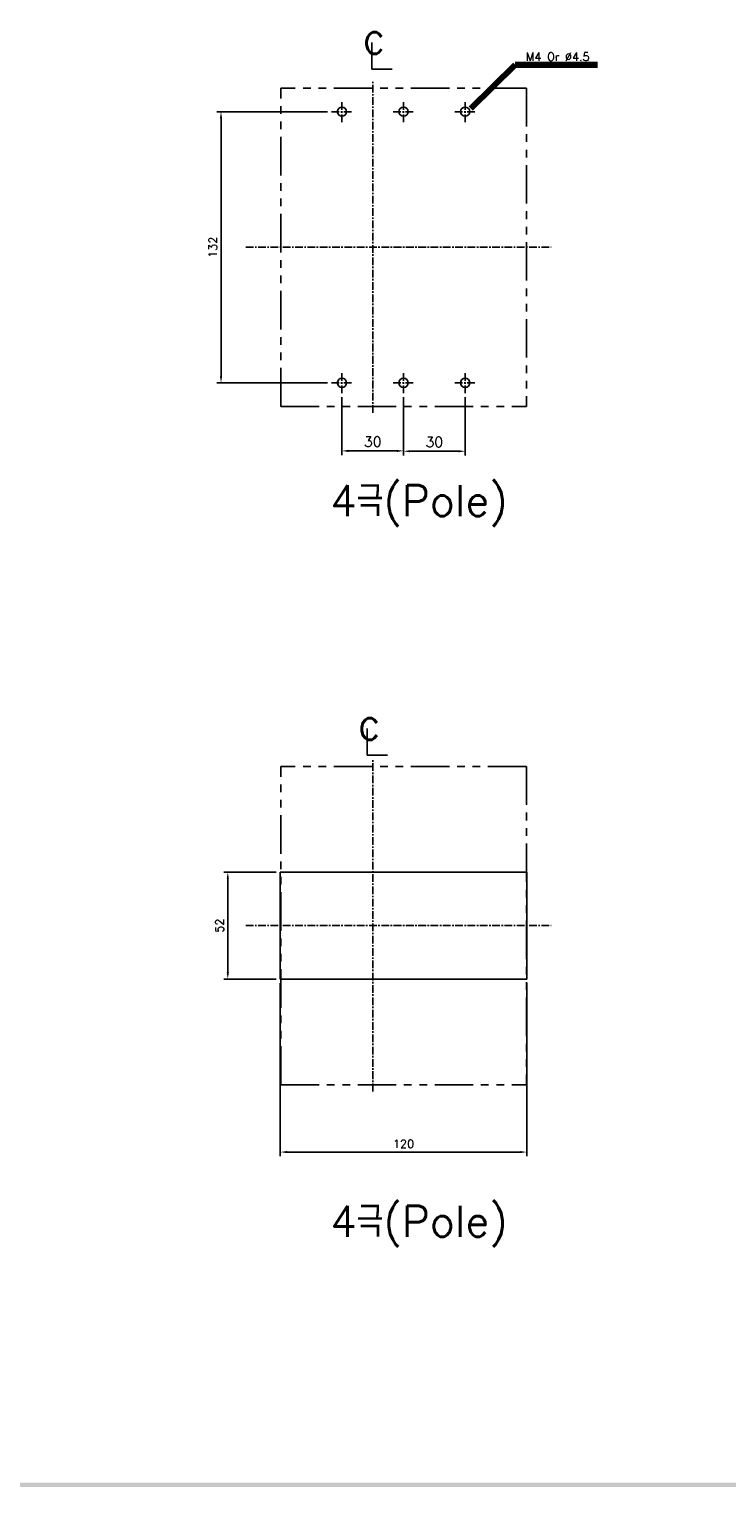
# Model space of a CAD drawing. Extents: x 2148 to 4011, y -907 to 1731.
# Tile 2 of 20: x 2854 to 3194, y 576 to 1286. Entities that reach past the tile are written whole.
import ezdxf

# ---------------------------------------------------------------- set-up
doc = ezdxf.new("R2010")
doc.units = 0
doc.header["$LTSCALE"] = 3
doc.header["$MEASUREMENT"] = 0
doc.linetypes.add('CENTER', pattern=[2, 1.25, -0.25, 0.25, -0.25])
doc.linetypes.add('PHANTOM2', pattern=[1.25, 0.625, -0.125, 0.125, -0.125, 0.125, -0.125])
doc.layers.get('0').update_dxf_attribs({"linetype": 'CONTINUOUS'})
doc.layers.get('Defpoints').update_dxf_attribs({"linetype": 'CONTINUOUS'})
for name, color, linetype in [('cen', 1, 'CENTER'), ('di', 3, 'CONTINUOUS'), ('DIM', 3, 'CONTINUOUS'), ('dwg', 7, 'CONTINUOUS'), ('NOTE', 4, 'CONTINUOUS')]:
    doc.layers.add(name, color=color, linetype=linetype)
doc.styles.add('K25', font='TXT', dxfattribs={"width": 0.9, "height": 2.5, "bigfont": 'TBHAN'})
doc.styles.add('KIM', font='ROMANS.shx', dxfattribs={"height": 5, "bigfont": 'GSG1.shx'})
doc.styles.get("Standard").update_dxf_attribs({"font": 'romans.shx', "height": 4, "bigfont": 'ghs.shx'})
doc.dimstyles.get("Standard").update_dxf_attribs({"dimtxt": 0.18, "dimasz": 0.18, "dimexe": 0.18, "dimexo": 0.0625, "dimgap": 0.09, "dimtad": 0, "dimtih": 1, "dimtoh": 1, "dimdec": 4, "dimzin": 0, "dimdsep": 46, "dimtxsty": 'Standard', "dimcen": 0.09, "dimadec": 0, "dimazin": 0, "dimtfac": 1, "dimtdec": 4, "dimtofl": 0, "dimtmove": 0, "dimatfit": 3, "dimfxl": 0, "dimtolj": 1, "dimtzin": 0, "dimarcsym": 0})
doc.dimstyles.new('STANDARD$0', dxfattribs={"dimtxt": 5, "dimasz": 5, "dimexe": 1, "dimexo": 2, "dimgap": 2, "dimtad": 1, "dimdec": 4, "dimzin": 12, "dimdsep": 46, "dimtxsty": 'KIM', "dimcen": -1, "dimdle": 0.1, "dimadec": 0, "dimazin": 0, "dimtfac": 1, "dimtdec": 4, "dimtmove": 0, "dimatfit": 3, "dimfxl": 0, "dimtolj": 1, "dimtzin": 0, "dimarcsym": 0})

# ---------------------------------------------------------------- blocks, each defined once
blk = doc.blocks.new('*D37')
at = {"layer": 'Defpoints', "color": 0}
for p in [(3001.22, 1245.9), (2947.38, 1113.9), (3001.22, 1113.9)]:
    blk.add_point(p, dxfattribs=at)
at = {"layer": 'di'}
for p, q in [((2999.22, 1245.9), (2945.38, 1245.9)), ((2947.38, 1242.7), (2947.38, 1117.1)), ((2999.22, 1113.9), (2945.38, 1113.9))]:
    blk.add_line(p, q, dxfattribs=at)
for points in [[(2946.84, 1242.7), (2947.91, 1242.7), (2947.38, 1245.9)], [(2946.84, 1117.1), (2947.91, 1117.1), (2947.38, 1113.9)]]:
    blk.add_solid(points, dxfattribs=at)
at = {"layer": 'di', "insert": (2943.38, 1179.9), "char_height": 4, "attachment_point": 5, "rotation": 90}
blk.add_mtext('\\A1;132', dxfattribs=at)
blk = doc.blocks.new('*D40')
at = {"layer": 'Defpoints', "color": 0}
for p in [(2976.26, 823.63), (3096.26, 823.63), (3096.26, 739.39)]:
    blk.add_point(p, dxfattribs=at)
at = {"layer": 'di'}
for p, q in [((2976.26, 821.63), (2976.26, 737.39)), ((3096.26, 821.63), (3096.26, 737.39)), ((2979.46, 739.39), (3093.06, 739.39))]:
    blk.add_line(p, q, dxfattribs=at)
for points in [[(2979.46, 739.92), (2979.46, 738.85), (2976.26, 739.39)], [(3093.06, 739.92), (3093.06, 738.85), (3096.26, 739.39)]]:
    blk.add_solid(points, dxfattribs=at)
at = {"layer": 'di', "insert": (3036.26, 743.39), "char_height": 4, "attachment_point": 5}
blk.add_mtext('\\A1;120', dxfattribs=at)
blk = doc.blocks.new('*D41')
at = {"layer": 'Defpoints', "color": 0}
for p in [(2976.26, 875.63), (2950.68, 823.63), (2976.26, 823.63)]:
    blk.add_point(p, dxfattribs=at)
at = {"layer": 'di'}
for p, q in [((2974.26, 875.63), (2948.68, 875.63)), ((2950.68, 872.43), (2950.68, 826.83)), ((2974.26, 823.63), (2948.68, 823.63))]:
    blk.add_line(p, q, dxfattribs=at)
for points in [[(2950.15, 872.43), (2951.22, 872.43), (2950.68, 875.63)], [(2950.15, 826.83), (2951.22, 826.83), (2950.68, 823.63)]]:
    blk.add_solid(points, dxfattribs=at)
at = {"layer": 'di', "insert": (2946.68, 849.63), "char_height": 4, "attachment_point": 5, "rotation": 90}
blk.add_mtext('\\A1;52', dxfattribs=at)
blk = doc.blocks.new('*D51')
at = {"layer": 'Defpoints', "color": 0}
for p in [(3006.26, 1108.86), (3036.26, 1108.86), (3036.26, 1080.74)]:
    blk.add_point(p, dxfattribs=at)
at = {"layer": 'di'}
for p, q in [((3006.26, 1106.86), (3006.26, 1078.74)), ((3036.26, 1106.86), (3036.26, 1078.74)), ((3009.46, 1080.74), (3033.06, 1080.74))]:
    blk.add_line(p, q, dxfattribs=at)
for points in [[(3009.46, 1081.28), (3009.46, 1080.21), (3006.26, 1080.74)], [(3033.06, 1081.28), (3033.06, 1080.21), (3036.26, 1080.74)]]:
    blk.add_solid(points, dxfattribs=at)
at = {"layer": 'di', "insert": (3021.26, 1085.24), "char_height": 5, "attachment_point": 5, "style": 'KIM'}
blk.add_mtext('\\A1;30', dxfattribs=at)
blk = doc.blocks.new('*D52')
at = {"layer": 'Defpoints', "color": 0}
for p in [(3036.26, 1108.86), (3066.26, 1108.86), (3066.26, 1080.58)]:
    blk.add_point(p, dxfattribs=at)
at = {"layer": 'di'}
for p, q in [((3036.26, 1106.86), (3036.26, 1078.58)), ((3066.26, 1106.86), (3066.26, 1078.58)), ((3039.46, 1080.58), (3063.06, 1080.58))]:
    blk.add_line(p, q, dxfattribs=at)
for points in [[(3039.46, 1081.12), (3039.46, 1080.05), (3036.26, 1080.58)], [(3063.06, 1081.12), (3063.06, 1080.05), (3066.26, 1080.58)]]:
    blk.add_solid(points, dxfattribs=at)
at = {"layer": 'di', "insert": (3051.26, 1085.08), "char_height": 5, "attachment_point": 5, "style": 'KIM'}
blk.add_mtext('\\A1;30', dxfattribs=at)

msp = doc.modelspace()

# ---------------------------------------------------------------- linework, layer by layer
for p, q in [((2976.264, 823.626), (2976.264, 875.626)), ((2976.264, 875.626), (3096.264, 875.626)), ((3096.264, 875.626), (3096.264, 823.626)), ((2976.264, 823.626), (3096.264, 823.626))]:
    msp.add_line(p, q)
for centre in [(3006.264, 1245.902), (3036.264, 1245.902), (3066.264, 1245.902), (3006.264, 1113.902), (3036.264, 1113.902), (3066.264, 1113.902)]:
    msp.add_circle(centre, 2.25)
at = {"layer": 'cen'}
for p, q in [((3021.264, 1099.213), (3021.264, 1260.59)), ((3006.264, 1240.858), (3006.264, 1250.946)), ((3036.264, 1240.858), (3036.264, 1250.946)), ((3066.264, 1240.858), (3066.264, 1250.946)), ((3001.22, 1245.902), (3011.308, 1245.902)), ((3031.22, 1245.902), (3041.308, 1245.902)), ((3061.22, 1245.902), (3071.308, 1245.902)), ((2959.453, 1179.902), (3108.151, 1179.902)), ((3006.264, 1108.858), (3006.264, 1118.946)), ((3036.264, 1108.858), (3036.264, 1118.946)), ((3066.264, 1108.858), (3066.264, 1118.946)), ((3001.22, 1113.902), (3011.308, 1113.902)), ((3031.22, 1113.902), (3041.308, 1113.902)), ((3061.22, 1113.902), (3071.308, 1113.902)), ((3021.264, 768.938), (3021.264, 930.315)), ((2959.453, 849.626), (3108.151, 849.626)), ((2959.453, 849.626), (3108.151, 849.626))]:
    msp.add_line(p, q, dxfattribs=at)
at = {"layer": 'di', "linetype": 'PHANTOM2', "ltscale": 10}
for p, q in [((2976.464, 1102.402), (2976.464, 1257.402)), ((3096.064, 1257.402), (2976.464, 1257.402)), ((3096.064, 1257.402), (3096.064, 1102.402)), ((2976.464, 1102.402), (3096.064, 1102.402)), ((2976.464, 772.126), (2976.464, 927.126)), ((3096.064, 927.126), (2976.464, 927.126)), ((3096.064, 927.126), (3096.064, 772.126)), ((2976.464, 772.126), (3096.064, 772.126))]:
    msp.add_line(p, q, dxfattribs=at)
at = {"layer": 'dwg'}
msp.add_trace([(4003.518, 576.39), (4001.518, 578.39), (2371.518, 576.39), (2373.518, 578.39)], dxfattribs=at)
at = {"layer": 'NOTE'}
for p, q in [((3020.782, 1279.583), (3020.782, 1266.544)), ((3020.782, 1266.544), (3030.695, 1266.544)), ((3018.497, 945.598), (3018.497, 932.559)), ((3018.497, 932.559), (3028.41, 932.559))]:
    msp.add_line(p, q, dxfattribs=at)

# ---------------------------------------------------------------- texts
at = {"layer": 'di', "char_height": 15, "width": 116.39597, "attachment_point": 1}
for insert in [(3000.567, 1063.995), (3000.567, 713.169)]:
    msp.add_mtext('{\\Fromans,hgs|c129;4극(Pole)}', dxfattribs=dict(at, insert=insert))
at = {"layer": 'DIM', "insert": (3095.858, 1270.675), "char_height": 4, "attachment_point": 7}
msp.add_mtext('M4 Or %%C4.5', dxfattribs=at)
at = {"layer": 'NOTE', "style": 'K25', "width": 0.9}
for p in [(3016.35, 1274.044), (3014.065, 940.059)]:
    msp.add_text('c', height=15.85, dxfattribs=at).set_placement(p)

# ---------------------------------------------------------------- dimensions: what is measured, and where the dimension line sits
at = {"layer": 'di'}
for base, p1, p2, picture, middle in [((2947.376, 1113.902), (3001.22, 1245.902), (3001.22, 1113.902), '*D37', (2943.376, 1179.902)), ((2950.683, 823.626), (2976.264, 875.626), (2976.264, 823.626), '*D41', (2946.683, 849.626))]:
    dim = msp.add_linear_dim(base=base, p1=p1, p2=p2, angle=90, dimstyle='Standard', override={"dimtxt": 4, "dimasz": 3.2, "dimexe": 2, "dimexo": 2, "dimgap": 2, "dimtad": 1, "dimtih": 0, "dimtoh": 0, "dimdec": 2, "dimzin": 8, "dimcen": 0, "dimclrd": 256, "dimclre": 256, "dimclrt": 256, "dimadec": 2, "dimazin": 2, "dimtfac": 0.6, "dimtdec": 2, "dimtofl": 1, "dimtzin": 8, "dimlwd": 65535, "dimlwe": 65535, "dimarcsym": 1}, dxfattribs=at)
    dim.commit()
    dim.dimension.update_dxf_attribs({"geometry": picture, "text_midpoint": middle})
for base, p1, p2, dimstyle, override, picture, middle in [((3036.264, 1080.744), (3006.264, 1108.858), (3036.264, 1108.858), 'STANDARD$0', {"dimtxt": 4, "dimasz": 3.2, "dimexe": 2, "dimdec": 2, "dimzin": 8, "dimcen": 0, "dimclrd": 256, "dimclre": 256, "dimclrt": 256, "dimadec": 2, "dimazin": 2, "dimtfac": 0.6, "dimtdec": 2, "dimtzin": 8, "dimlwd": 65535, "dimlwe": 65535, "dimarcsym": 1}, '*D51', (3021.264, 1085.244)), ((3066.264, 1080.582), (3036.264, 1108.858), (3066.264, 1108.858), 'STANDARD$0', {"dimtxt": 4, "dimasz": 3.2, "dimexe": 2, "dimdec": 2, "dimzin": 8, "dimcen": 0, "dimclrd": 256, "dimclre": 256, "dimclrt": 256, "dimadec": 2, "dimazin": 2, "dimtfac": 0.6, "dimtdec": 2, "dimtzin": 8, "dimlwd": 65535, "dimlwe": 65535, "dimarcsym": 1}, '*D52', (3051.264, 1085.082)), ((3096.264, 739.388), (2976.264, 823.626), (3096.264, 823.626), 'Standard', {"dimtxt": 4, "dimasz": 3.2, "dimexe": 2, "dimexo": 2, "dimgap": 2, "dimtad": 1, "dimtih": 0, "dimtoh": 0, "dimdec": 2, "dimzin": 8, "dimcen": 0, "dimclrd": 256, "dimclre": 256, "dimclrt": 256, "dimadec": 2, "dimazin": 2, "dimtfac": 0.6, "dimtdec": 2, "dimtofl": 1, "dimtzin": 8, "dimlwd": 65535, "dimlwe": 65535, "dimarcsym": 1}, '*D40', (3036.264, 743.388))]:
    dim = msp.add_linear_dim(base=base, p1=p1, p2=p2, dimstyle=dimstyle, override=override, dxfattribs=at)
    dim.commit()
    dim.dimension.update_dxf_attribs({"geometry": picture, "text_midpoint": middle})

# ---------------------------------------------------------------- leaders
at = {"layer": 'DIM', "annotation_type": 0, "has_hookline": 1, "hookline_direction": 0, "text_width": 34.857}
msp.add_leader([(3069.051, 1247.476), (3090.658, 1268.675), (3093.858, 1268.675)], dimstyle='Standard', override={"dimtxt": 4, "dimasz": 3.2, "dimexe": 2, "dimexo": 2, "dimgap": 2, "dimtad": 1, "dimtih": 0, "dimtoh": 0, "dimdec": 2, "dimzin": 8, "dimcen": 0, "dimclrd": 256, "dimclre": 256, "dimclrt": 256, "dimadec": 2, "dimazin": 2, "dimtfac": 0.6, "dimtdec": 2, "dimtofl": 1, "dimtzin": 8, "dimlwd": 65535, "dimlwe": 65535, "dimarcsym": 1}, dxfattribs=at)

doc.saveas('drawing.dxf')
